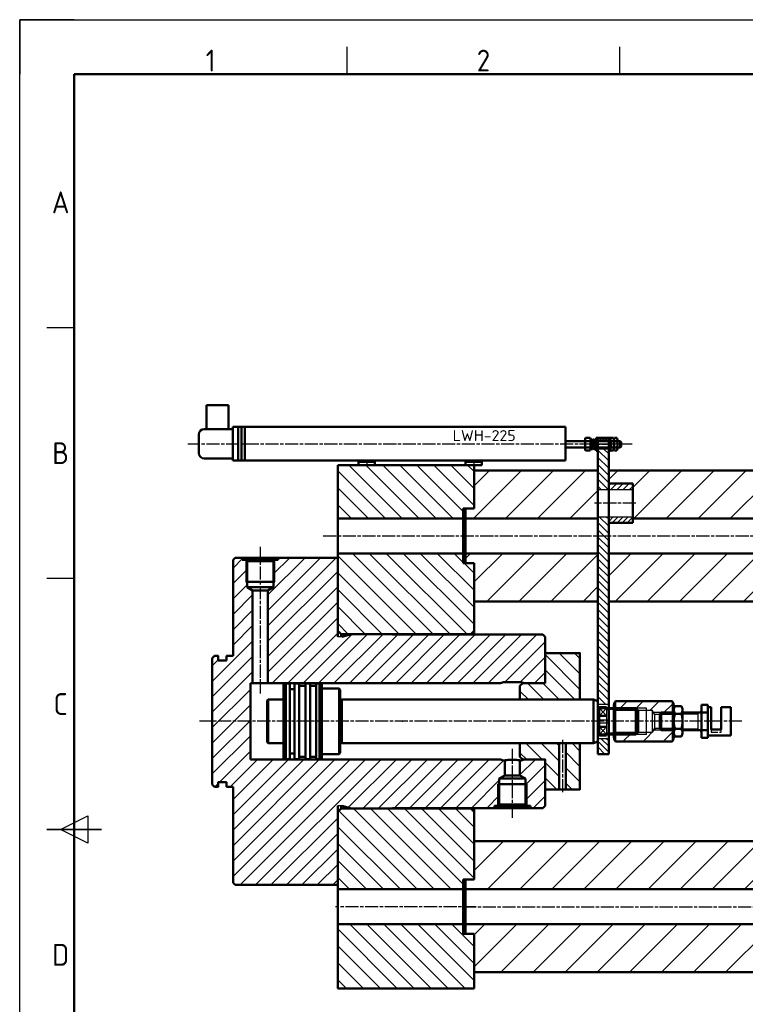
# Model space of a CAD drawing. Header units: millimetres. Extents: x 246 to 3001, y -131 to 1354.
# Tile 2 of 6: x 246 to 911, y 451 to 1354. Entities that reach past the tile are written whole.
import ezdxf
from ezdxf.enums import TextEntityAlignment as Align

# ---------------------------------------------------------------- set-up
doc = ezdxf.new("R2010")
doc.units = ezdxf.units.MM
for name, pattern in [('AM_DIN_F_W050x2', [3.125, 2.25, -0.875]), ('AM_DIN_G_W050x2', [6.875, 4.75, -0.875, 0.375, -0.875]), ('AM_ISO02W050', [7.5, 6, -1.5]), ('AM_ISO08W050', [18, 12, -1.5, 3, -1.5])]:
    doc.linetypes.add(name, pattern=pattern)
for name, color, linetype, lineweight in [('AM_0', 7, 'Continuous', 50), ('AM_3', 6, 'AM_ISO02W050', 25), ('AM_4', 92, 'Continuous', 25), ('AM_4N', 92, 'Continuous', 25), ('AM_6', 140, 'Continuous', 35), ('AM_7', 142, 'AM_ISO08W050', 25), ('AM_8', 1, 'Continuous', 25), ('AM_BOR', 7, 'Continuous', 30)]:
    doc.layers.add(name, color=color, linetype=linetype, lineweight=lineweight)
doc.styles.add('ACISOTS', font='isocp.shx', dxfattribs={"height": 1})
doc.styles.get("Standard").update_dxf_attribs({"font": 'ISOCP.SHX'})
pattern_1 = [(135, (97.744, 710.738), (-7.77817, -7.77817), [])]
pattern_2 = [(45, (0, 0), (-7.07107, 7.07107), [])]
pattern_3 = [(135, (0, 0), (-3.323402, -3.323402), [])]
pattern_4 = [(135, (0, 0), (-7.07107, -7.07107), [])]
pattern_5 = [(45, (0, 0), (-14.70782, 14.70782), [])]

# ---------------------------------------------------------------- blocks, each defined once
blk = doc.blocks.new('ISO_A3')
for p, q in [((410, 287), (10, 287)), ((10, 287), (10, 10))]:
    blk.add_line(p, q)
at = {"layer": 'AM_BOR'}
for p, q in [((10, 297), (0, 297)), ((0, 297), (0, 287))]:
    blk.add_line(p, q, dxfattribs=at)
at = {"layer": 'AM_BOR', "color": 1, "lineweight": 25}
for p, q in [((0, 297), (420, 297)), ((0, 0), (0, 297)), ((60, 287), (60, 292)), ((110, 287), (110, 292)), ((10, 240.5), (5, 240.5)), ((10, 194.5), (5, 194.5)), ((7.5, 148.5), (12.5, 151)), ((12.5, 151), (12.5, 146)), ((12.5, 146), (7.5, 148.5))]:
    blk.add_line(p, q, dxfattribs=at)
at = {"layer": 'AM_BOR', "color": 140, "lineweight": 35}
blk.add_line((5, 148.5), (15, 148.5), dxfattribs=at)
at = {"layer": 'AM_BOR', "color": 1, "lineweight": 25, "style": 'ACISOTS'}
for s, p in [('1', (35, 289.5)), ('2', (85, 289.5)), ('A', (7.5, 263.5)), ('B', (7.5, 217.5)), ('C', (7.5, 171.5)), ('D', (7.5, 125.5))]:
    blk.add_text(s, height=4, dxfattribs=at).set_placement(p, align=Align.MIDDLE)

msp = doc.modelspace()

# ---------------------------------------------------------------- hatches: boundary and pattern name
at = {"layer": 'AM_8'}
h = msp.add_hatch(dxfattribs=at)
h.set_pattern_fill('_U', color=256, scale=1.76, angle=135, style=0, pattern_type=0)
h.set_pattern_definition([(135, (0, 0), (-1.244508, -1.244508), [])])
h.paths.add_polyline_path([(775.38, 968.74), (785.38, 968.74), (785.38, 970.74), (775.38, 970.74)])
h = msp.add_hatch(dxfattribs=at)
h.set_pattern_fill('_U', color=256, scale=4.7, angle=135, style=0, pattern_type=0)
h.set_pattern_definition(pattern_3)
h.paths.add_polyline_path([(785.38, 923.24), (785.38, 960.74), (775.38, 960.74), (775.38, 923.24)])
h = msp.add_hatch(dxfattribs=at)
h.set_pattern_fill('_U', color=256, scale=11, angle=135, style=0, pattern_type=0)
h.set_pattern_definition(pattern_1)
h.paths.add_polyline_path([(652.07, 896.74), (652.07, 905.74), (661.07, 905.74), (662.07, 906.74), (662.07, 945.74), (537.07, 945.74), (537.07, 896.74)])
h = msp.add_hatch(dxfattribs=at)
h.set_pattern_fill('_U', color=256, scale=20.8, angle=45, style=0, pattern_type=0)
h.set_pattern_definition(pattern_5)
h.paths.add_polyline_path([(662.07, 905.74), (655.07, 905.74), (654.07, 904.74), (654.07, 896.74), (775.38, 896.74), (775.38, 940.74), (662.07, 940.74)])
h = msp.add_hatch(dxfattribs=at)
h.set_pattern_fill('_U', color=256, scale=20.8, angle=45, style=0, pattern_type=0)
h.set_pattern_definition(pattern_5)
h.paths.add_polyline_path([(1007.07, 940.74), (785.38, 940.74), (785.38, 928.74), (807.38, 928.74), (807.38, 896.74), (1013.07, 896.74), (1013.07, 904.74), (1012.07, 905.74), (1007.07, 905.74), (1007.07, 940.74)])
h = msp.add_hatch(dxfattribs=at)
h.set_pattern_fill('_U', color=256, scale=4, angle=45, style=0, pattern_type=0)
h.set_pattern_definition([(45, (0, 0), (-2.828427, 2.828427), [])])
h.paths.add_polyline_path([(785.38, 923.24), (807.38, 923.24), (807.38, 928.74), (785.38, 928.74)])
h = msp.add_hatch(dxfattribs=at)
h.set_pattern_fill('_U', color=256, scale=4.7, angle=135, style=0, pattern_type=0)
h.set_pattern_definition(pattern_3)
h.paths.add_polyline_path([(785.38, 726.37), (785.38, 898.24), (775.38, 898.24), (775.38, 726.37)])
h = msp.add_hatch(dxfattribs=at)
h.set_pattern_fill('_U', color=256, scale=3.2, angle=45, style=0, pattern_type=0)
h.set_pattern_definition([(45, (0, 0), (-2.262742, 2.262742), [])])
h.paths.add_polyline_path([(785.38, 892.74), (807.38, 892.74), (807.38, 898.24), (785.38, 898.24)])
h = msp.add_hatch(dxfattribs=at)
h.set_pattern_fill('_U', color=256, scale=10, angle=45, style=0, pattern_type=0)
h.set_pattern_definition(pattern_2)
edge = h.paths.add_edge_path()
edge.add_line((685.01, 658.24), (690.07, 661.16))
edge.add_line((690.07, 661.16), (690.07, 674.74))
edge.add_line((690.07, 674.74), (689.07, 674.74))
edge.add_line((689.07, 674.74), (686.33, 675.74))
edge.add_line((686.33, 675.74), (457.07, 675.74))
edge.add_line((457.07, 675.74), (457.07, 745.74))
edge.add_line((457.07, 745.74), (459.07, 745.74))
edge.add_line((459.07, 745.74), (459.07, 830.82))
edge.add_line((459.07, 830.82), (454.01, 833.74))
edge.add_line((454.01, 833.74), (454.01, 857.58))
edge.add_line((454.01, 857.58), (452.85, 858.74))
edge.add_line((452.85, 858.74), (449.57, 858.74))
edge.add_line((449.57, 858.74), (449.57, 860.74))
edge.add_line((449.57, 860.74), (443.07, 860.74))
edge.add_line((443.07, 860.74), (441.07, 858.74))
edge.add_line((441.07, 858.74), (441.07, 770.74))
edge.add_line((441.07, 770.74), (435.27, 770.74))
edge.add_arc((435.27, 770.54), 0.2, 89.99985, 180)
edge.add_line((435.07, 770.54), (435.07, 766.64))
edge.add_line((435.07, 766.64), (435.07, 766.44))
edge.add_line((435.07, 766.44), (434.87, 766.44))
edge.add_line((434.87, 766.44), (427.77, 766.44))
edge.add_line((427.77, 766.44), (427.57, 766.44))
edge.add_line((427.57, 766.44), (427.57, 766.64))
edge.add_line((427.57, 766.64), (427.57, 770.54))
edge.add_arc((427.37, 770.54), 0.2, 360, 450.0016)
edge.add_line((427.37, 770.74), (424.07, 770.74))
edge.add_line((424.07, 770.74), (422.07, 768.74))
edge.add_line((422.07, 768.74), (422.07, 652.74))
edge.add_line((422.07, 652.74), (424.07, 650.74))
edge.add_line((424.07, 650.74), (427.37, 650.74))
edge.add_arc((427.37, 650.94), 0.2, 269.99957, 360.00043)
edge.add_line((427.57, 650.94), (427.57, 655.04))
edge.add_line((427.57, 655.04), (427.77, 655.04))
edge.add_line((427.77, 655.04), (435.07, 655.04))
edge.add_line((435.07, 655.04), (435.07, 650.94))
edge.add_arc((435.27, 650.94), 0.2, 180.00101, 269.99899)
edge.add_line((435.27, 650.74), (441.07, 650.74))
edge.add_line((441.07, 650.74), (441.07, 562.74))
edge.add_line((441.07, 562.74), (443.07, 560.74))
edge.add_line((443.07, 560.74), (537.07, 560.74))
edge.add_line((537.07, 560.74), (537.07, 633.14))
edge.add_line((537.07, 633.14), (540.85, 633.14))
edge.add_line((540.85, 633.14), (549.79, 630.74))
edge.add_line((549.79, 630.74), (582.82, 630.74))
edge.add_line((582.82, 630.74), (587.07, 630.74))
edge.add_line((587.07, 630.74), (587.07, 630.74))
edge.add_arc((587.57, 630.74), 0.499, 89.9996, 180.0004, ccw=False)
edge.add_line((587.57, 631.24), (680.57, 631.24))
edge.add_line((680.57, 631.24), (680.57, 633.24))
edge.add_line((680.57, 633.24), (683.85, 633.24))
edge.add_line((683.85, 633.24), (685.01, 634.4))
edge.add_line((685.01, 634.4), (685.01, 658.24))
h = msp.add_hatch(dxfattribs=at)
h.set_pattern_fill('_U', color=256, scale=10, angle=45, style=0, pattern_type=0)
h.set_pattern_definition(pattern_2)
edge = h.paths.add_edge_path()
edge.add_line((478.13, 833.74), (473.07, 830.82))
edge.add_line((473.07, 830.82), (473.07, 745.74))
edge.add_line((473.07, 745.74), (686.33, 745.74))
edge.add_line((686.33, 745.74), (689.07, 746.74))
edge.add_line((689.07, 746.74), (705.07, 746.74))
edge.add_line((705.07, 746.74), (707.82, 745.74))
edge.add_line((707.82, 745.74), (727.07, 745.74))
edge.add_line((727.07, 745.74), (727.07, 788.24))
edge.add_line((727.07, 788.24), (725.07, 790.24))
edge.add_line((725.07, 790.24), (587.57, 790.24))
edge.add_arc((587.57, 790.74), 0.499, 180.02241, 269.99989, ccw=False)
edge.add_line((587.07, 790.74), (549.79, 790.74))
edge.add_line((549.79, 790.74), (540.85, 788.34))
edge.add_line((540.85, 788.34), (537.07, 788.34))
edge.add_line((537.07, 788.34), (537.07, 841.51))
edge.add_line((537.07, 841.51), (537.07, 860.74))
edge.add_line((537.07, 860.74), (482.57, 860.74))
edge.add_line((482.57, 860.74), (482.57, 858.74))
edge.add_line((482.57, 858.74), (479.29, 858.74))
edge.add_line((479.29, 858.74), (478.13, 857.58))
edge.add_line((478.13, 857.58), (478.13, 833.74))
h = msp.add_hatch(dxfattribs=at)
h.set_pattern_fill('_U', color=256, scale=11, angle=135, style=0, pattern_type=0)
h.set_pattern_definition(pattern_1)
h.paths.add_polyline_path([(661.07, 855.74), (652.07, 855.74), (652.07, 864.74), (537.07, 864.74), (537.07, 793.74), (540.07, 790.74), (659.07, 790.74), (662.07, 793.74), (662.07, 854.74)])
h = msp.add_hatch(dxfattribs=at)
h.set_pattern_fill('_U', color=256, scale=20.8, angle=45, style=0, pattern_type=0)
h.set_pattern_definition(pattern_5)
h.paths.add_polyline_path([(662.07, 820.74), (775.38, 820.74), (775.38, 864.74), (654.07, 864.74), (654.07, 856.74), (655.07, 855.74), (661.07, 855.74), (661.07, 855.74), (662.07, 855.74)])
h = msp.add_hatch(dxfattribs=at)
h.set_pattern_fill('_U', color=256, scale=20.8, angle=45, style=0, pattern_type=0)
h.set_pattern_definition(pattern_5)
h.paths.add_polyline_path([(785.38, 820.74), (1007.07, 820.74), (1007.07, 855.74), (1012.07, 855.74), (1013.07, 856.74), (1013.07, 864.74), (785.38, 864.74)])
h = msp.add_hatch(dxfattribs=at)
h.set_pattern_fill('_U', color=256, scale=10, angle=135, style=0, pattern_type=0)
h.set_pattern_definition(pattern_4)
h.paths.add_polyline_path([(706.57, 745.74), (704.07, 743.24), (704.07, 730.74), (759.07, 730.74), (759.07, 773.24), (727.07, 773.24), (727.07, 745.74)])
h = msp.add_hatch(dxfattribs=at)
h.set_pattern_fill('_U', color=256, scale=10.4, angle=45, style=0, pattern_type=0)
h.set_pattern_definition([(45, (760.106, 672.264), (-7.3539, 7.3539), [])])
edge = h.paths.add_edge_path()
edge.add_line((844.11, 717.16), (844.1, 704.32))
edge.add_line((844.1, 704.32), (845.11, 702.74))
edge.add_line((845.11, 702.74), (845.11, 724.02))
edge.add_arc((836.82, 724.52), 8.31, 356.54854, 394.43076)
edge.add_line((843.67, 729.21), (791.55, 729.21))
edge.add_arc((800.45, 723.84), 10.4, 148.86375, 186.06067)
edge.add_line((790.11, 722.74), (790.11, 722.74))
edge.add_line((790.11, 722.74), (791.17, 720.9))
edge.add_line((791.17, 720.9), (825.11, 720.9))
edge.add_line((825.11, 720.9), (827.46, 717.16))
edge.add_line((827.46, 717.16), (844.11, 717.16))
h = msp.add_hatch(dxfattribs=at)
h.set_pattern_fill('_U', color=256, scale=13, angle=45, style=0, pattern_type=0)
h.set_pattern_definition([(45, (760.106, 672.264), (-9.1924, 9.1924), [])])
edge = h.paths.add_edge_path()
edge.add_arc((798.4, 696.96), 8.3, 176.54526, 214.43402)
edge.add_line((791.55, 692.26), (843.67, 692.26))
edge.add_arc((836.82, 696.96), 8.3, 325.56764, 363.45346)
edge.add_line((845.11, 697.46), (845.11, 702.74))
edge.add_line((845.11, 702.74), (844.1, 704.32))
edge.add_line((844.1, 704.32), (827.46, 704.32))
edge.add_line((827.46, 704.32), (825.11, 700.58))
edge.add_line((825.11, 700.58), (791.17, 700.58))
edge.add_line((791.17, 700.58), (791.17, 720.9))
edge.add_line((791.17, 720.9), (790.11, 722.74))
edge.add_line((790.11, 722.74), (790.11, 697.46))
h = msp.add_hatch(dxfattribs=at)
h.set_pattern_fill('_U', color=256, scale=10, angle=135, style=0, pattern_type=0)
h.set_pattern_definition(pattern_4)
h.paths.add_polyline_path([(727.07, 648.24), (740.07, 648.24), (740.07, 690.74), (704.07, 690.74), (704.07, 678.24), (706.57, 675.74), (727.07, 675.74)])
h = msp.add_hatch(dxfattribs=at)
h.set_pattern_fill('_U', color=256, scale=10, angle=135, style=0, pattern_type=0)
h.set_pattern_definition(pattern_4)
h.paths.add_polyline_path([(746.07, 690.74), (746.07, 648.24), (759.07, 648.24), (759.07, 690.74)])
h = msp.add_hatch(dxfattribs=at)
h.set_pattern_fill('_U', color=256, scale=3.76, angle=135, style=0, pattern_type=0)
h.set_pattern_definition([(135, (752.3824, 651.7373), (-2.65872, -2.65872), [])])
h.paths.add_polyline_path([(775.38, 695.11), (775.38, 680.74), (785.38, 680.74), (785.38, 695.11)])
h = msp.add_hatch(dxfattribs=at)
h.set_pattern_fill('_U', color=256, scale=10, angle=45, style=0, pattern_type=0)
h.set_pattern_definition(pattern_2)
h.paths.add_polyline_path([(709.13, 634.4), (710.29, 633.24), (713.57, 633.24), (713.57, 631.24), (725.07, 631.24), (727.07, 633.24), (727.07, 675.74), (707.82, 675.74), (705.07, 674.74), (704.07, 674.74), (704.07, 661.16), (709.13, 658.24), (709.13, 658.24)])
h = msp.add_hatch(dxfattribs=at)
h.set_pattern_fill('_U', color=256, scale=11, angle=135, style=0, pattern_type=0)
h.set_pattern_definition([(135, (0, 0), (-7.77817, -7.77817), [])])
h.paths.add_polyline_path([(652.07, 556.74), (652.07, 565.74), (661.07, 565.74), (662.07, 566.74), (662.07, 627.74), (659.07, 630.74), (582.82, 630.74), (549.79, 630.74), (549.79, 630.74), (540.07, 630.74), (537.07, 627.74), (537.07, 556.74)])
h = msp.add_hatch(dxfattribs=at)
h.set_pattern_fill('_U', color=256, scale=20.8, angle=45, style=0, pattern_type=0)
h.set_pattern_definition(pattern_5)
h.paths.add_polyline_path([(655.07, 565.74), (654.07, 564.74), (654.07, 556.74), (1015.07, 556.74), (1015.07, 564.74), (1014.07, 565.74), (1007.07, 565.74), (1007.07, 600.74), (662.07, 600.74), (662.07, 565.74)])
h = msp.add_hatch(dxfattribs=at)
h.set_pattern_fill('_U', color=256, scale=11, angle=135, style=0, pattern_type=0)
h.set_pattern_definition(pattern_1)
h.paths.add_polyline_path([(662.07, 514.74), (661.07, 515.74), (652.07, 515.74), (652.07, 524.74), (537.07, 524.74), (537.07, 465.74), (662.07, 465.74)])
h = msp.add_hatch(dxfattribs=at)
h.set_pattern_fill('_U', color=256, scale=20.8, angle=45, style=0, pattern_type=0)
h.set_pattern_definition(pattern_5)
h.paths.add_polyline_path([(662.07, 515.74), (662.07, 480.74), (1007.07, 480.74), (1007.07, 515.74), (1014.07, 515.74), (1015.07, 516.74), (1015.07, 524.74), (654.07, 524.74), (654.07, 516.74), (655.07, 515.74)])

# ---------------------------------------------------------------- linework, layer by layer
for p, q in [((785.38, 970.74), (775.38, 970.74)), ((775.38, 968.74), (785.38, 968.74)), ((775.38, 960.74), (785.38, 960.74)), ((775.38, 923.24), (807.38, 923.24)), ((807.38, 928.74), (785.38, 928.74)), ((775.38, 898.24), (807.38, 898.24)), ((785.38, 892.74), (807.38, 892.74)), ((540.85, 788.34), (537.07, 788.34)), ((775.38, 726.37), (785.38, 726.37)), ((776.88, 723.74), (776.88, 697.74)), ((776.88, 722.76), (783.38, 715.69)), ((783.38, 722.76), (776.88, 715.69)), ((783.38, 723.74), (783.38, 697.74)), ((790.11, 697.46), (790.11, 722.74)), ((791.17, 720.9), (790.11, 722.74)), ((791.55, 729.21), (791.55, 692.26)), ((791.55, 729.21), (843.67, 729.21)), ((820.11, 698.74), (820.11, 722.74)), ((843.67, 729.21), (843.67, 692.26)), ((845.11, 724.02), (845.11, 697.46)), ((791.17, 700.58), (791.17, 720.9)), ((791.17, 720.9), (825.11, 720.9)), ((827.46, 717.16), (825.11, 720.9)), ((825.11, 720.9), (825.11, 700.58)), ((827.46, 717.16), (827.46, 704.32)), ((827.46, 717.16), (844.11, 717.16)), ((844.1, 704.32), (844.11, 717.16)), ((844.11, 717.16), (845.1, 718.74)), ((775.38, 712.15), (785.38, 712.15)), ((775.38, 709.33), (785.38, 709.33)), ((783.38, 698.72), (776.88, 705.79)), ((783.38, 705.79), (776.88, 698.72)), ((827.46, 704.32), (825.11, 700.58)), ((827.46, 704.32), (844.1, 704.32)), ((845.11, 702.74), (844.1, 704.32)), ((791.17, 700.58), (790.11, 698.74)), ((825.11, 700.58), (791.17, 700.58)), ((775.38, 695.11), (785.38, 695.11)), ((791.55, 692.26), (843.67, 692.26)), ((775.38, 680.74), (785.38, 680.74)), ((540.85, 633.14), (537.07, 633.14))]:
    msp.add_line(p, q)
for centre, radius, start, end in [((800.45, 723.84), 10.4, 148.86375, 186.06067), ((836.82, 724.52), 8.31, 356.54854, 34.43076), ((798.4, 696.96), 8.3, 176.54526, 214.43402), ((836.82, 696.96), 8.3, 325.56764, 3.45346)]:
    msp.add_arc(centre, radius, start, end)
at = {"color": 0, "linetype": 'ByBlock', "lineweight": -2}
msp.add_point((596.41, 710.74), dxfattribs=at)
at = {"layer": 'AM_0'}
for p, q in [((416.91, 978.76), (416.91, 1000.76)), ((416.91, 1000.76), (436.91, 1000.76)), ((436.91, 1000.76), (436.91, 978.76)), ((440.76, 978.76), (414.76, 978.76)), ((440.76, 978.76), (440.76, 980.76)), ((440.76, 980.76), (445.76, 980.76)), ((440.76, 951.76), (440.76, 978.76)), ((445.76, 980.76), (745.76, 980.76)), ((445.76, 949.76), (445.76, 980.76)), ((448.76, 980.76), (448.76, 949.76)), ((451.76, 980.76), (451.76, 949.76)), ((745.76, 980.76), (745.76, 949.76)), ((409.76, 973.76), (409.76, 956.76)), ((745.76, 967.76), (763.76, 967.76)), ((763.76, 969.09), (763.76, 960.43)), ((768.31, 970.53), (764.21, 970.53)), ((768.31, 967.64), (764.21, 967.64)), ((768.76, 960.43), (768.76, 969.09)), ((768.85, 968.71), (768.76, 967.76)), ((769.16, 965.76), (768.85, 968.81)), ((769.06, 964.81), (769.47, 968.81)), ((770.46, 968.71), (769.96, 963.76)), ((770.77, 965.76), (770.46, 968.81)), ((770.67, 964.81), (771.07, 968.81)), ((772.07, 968.71), (771.57, 963.76)), ((772.38, 965.76), (772.07, 968.81)), ((772.28, 964.81), (772.68, 968.81)), ((773.03, 960.79), (773.53, 968.79)), ((775.38, 970.76), (773.78, 970.76)), ((773.78, 970.76), (773.78, 958.76)), ((773.78, 969.19), (773.78, 960.32)), ((775.38, 958.76), (775.38, 970.76)), ((775.38, 680.74), (775.38, 970.74)), ((775.38, 970.74), (785.38, 970.74)), ((775.38, 967.76), (785.38, 967.76)), ((786.98, 970.76), (785.38, 970.76)), ((785.38, 970.76), (785.38, 958.76)), ((785.38, 970.74), (785.38, 680.74)), ((786.98, 958.76), (786.98, 970.76)), ((786.98, 969.09), (786.98, 960.43)), ((789.73, 970.53), (787.43, 970.53)), ((787.43, 967.64), (789.73, 967.64)), ((790.18, 960.43), (790.18, 969.09)), ((790.18, 969.09), (790.18, 960.43)), ((792.93, 970.53), (790.63, 970.53)), ((790.63, 967.64), (792.93, 967.64)), ((793.38, 960.43), (793.38, 969.09)), ((793.38, 967.76), (795.76, 967.76)), ((795.76, 967.76), (795.76, 961.76)), ((795.76, 967.76), (796.76, 966.76)), ((796.76, 966.76), (796.76, 962.76)), ((763.76, 961.76), (745.76, 961.76)), ((768.31, 961.87), (764.21, 961.87)), ((764.21, 958.98), (768.31, 958.98)), ((768.76, 961.76), (769.16, 965.76)), ((769.06, 964.81), (769.16, 965.76)), ((770.06, 964.71), (769.66, 960.71)), ((770.06, 964.71), (769.96, 963.76)), ((769.96, 963.76), (770.27, 960.71)), ((770.27, 960.81), (770.77, 965.76)), ((770.67, 964.81), (770.77, 965.76)), ((771.67, 964.71), (771.27, 960.71)), ((771.67, 964.71), (771.57, 963.76)), ((771.57, 963.76), (771.88, 960.71)), ((771.88, 960.81), (772.38, 965.76)), ((772.28, 964.81), (772.38, 965.76)), ((773.28, 964.71), (772.87, 960.71)), ((773.03, 960.79), (773.03, 962.29)), ((773.28, 964.71), (773.18, 963.76)), ((773.78, 958.76), (775.38, 958.76)), ((785.38, 961.76), (775.38, 961.76)), ((785.38, 958.76), (786.98, 958.76)), ((787.43, 961.87), (789.73, 961.87)), ((787.43, 958.98), (789.73, 958.98)), ((790.63, 961.87), (792.93, 961.87)), ((790.63, 958.98), (792.93, 958.98)), ((795.76, 961.76), (793.38, 961.76)), ((796.76, 962.76), (795.76, 961.76)), ((414.76, 951.76), (440.76, 951.76)), ((440.76, 949.76), (440.76, 951.76)), ((445.76, 949.76), (440.76, 949.76)), ((745.76, 949.76), (445.76, 949.76)), ((556.11, 945.76), (556.11, 949.76)), ((556.11, 948.76), (571.11, 948.76)), ((571.11, 949.76), (571.11, 945.76)), ((654.18, 945.76), (654.18, 949.76)), ((654.18, 948.76), (669.18, 948.76)), ((669.18, 949.76), (669.18, 945.76)), ((537.07, 945.74), (589.57, 945.74)), ((537.07, 793.74), (537.07, 945.74)), ((537.07, 945.74), (662.07, 945.74)), ((537.07, 788.34), (537.07, 945.74)), ((571.11, 945.76), (556.11, 945.76)), ((589.57, 945.74), (599.57, 945.74)), ((599.57, 945.74), (609.57, 945.74)), ((609.57, 945.74), (662.07, 945.74)), ((669.18, 945.76), (654.18, 945.76)), ((662.07, 945.74), (662.07, 905.74)), ((775.38, 940.74), (662.07, 940.74)), ((1007.07, 940.74), (785.38, 940.74)), ((785.38, 928.74), (807.38, 928.74)), ((807.38, 928.74), (807.38, 892.74)), ((652.07, 896.74), (652.07, 905.74)), ((652.07, 905.74), (661.07, 905.74)), ((655.07, 905.74), (654.07, 904.74)), ((655.07, 905.74), (654.07, 904.74)), ((654.07, 904.74), (654.07, 896.74)), ((654.07, 904.74), (654.07, 856.74)), ((662.07, 905.74), (655.07, 905.74)), ((661.57, 905.74), (655.07, 905.74)), ((661.07, 905.74), (662.07, 906.74)), ((537.07, 896.74), (652.07, 896.74)), ((652.07, 896.74), (652.07, 855.74)), ((654.07, 896.74), (775.38, 896.74)), ((654.07, 864.74), (654.07, 896.74)), ((807.38, 896.74), (1013.07, 896.74)), ((785.38, 892.74), (807.38, 892.74)), ((441.07, 858.74), (443.07, 860.74)), ((441.07, 770.74), (441.07, 858.74)), ((443.07, 860.74), (537.07, 860.74)), ((449.57, 858.74), (449.57, 860.74)), ((449.57, 858.74), (482.57, 858.74)), ((454.01, 857.58), (452.85, 858.74)), ((478.13, 857.58), (479.29, 858.74)), ((482.57, 858.74), (482.57, 860.74)), ((537.07, 864.74), (652.07, 864.74)), ((537.07, 788.34), (537.07, 860.74)), ((654.07, 856.74), (654.07, 864.74)), ((775.38, 864.74), (654.07, 864.74)), ((1013.07, 864.74), (785.38, 864.74)), ((454.01, 833.74), (454.01, 857.58)), ((454.01, 857.58), (478.13, 857.58)), ((478.13, 833.74), (478.13, 857.58)), ((652.07, 855.74), (661.07, 855.74)), ((655.07, 855.74), (654.07, 856.74)), ((654.07, 856.74), (655.07, 855.74)), ((661.57, 855.74), (655.07, 855.74)), ((655.07, 855.74), (662.07, 855.74)), ((661.07, 855.74), (662.07, 854.74)), ((662.07, 855.74), (662.07, 820.74)), ((662.07, 855.74), (662.07, 790.24)), ((452.85, 838.74), (479.29, 838.74)), ((459.07, 830.82), (454.01, 833.74)), ((454.01, 833.74), (478.13, 833.74)), ((459.07, 745.74), (459.07, 830.82)), ((459.07, 830.82), (473.07, 830.82)), ((473.07, 830.82), (478.13, 833.74)), ((473.07, 745.74), (473.07, 830.82)), ((662.07, 820.74), (775.38, 820.74)), ((785.38, 820.74), (1007.07, 820.74)), ((540.07, 790.74), (537.07, 793.74)), ((659.07, 790.74), (540.07, 790.74)), ((540.07, 788.34), (540.07, 790.74)), ((540.85, 788.34), (549.79, 790.74)), ((549.79, 790.74), (587.07, 790.74)), ((587.07, 790.74), (587.07, 790.74)), ((587.57, 790.24), (725.07, 790.24)), ((662.07, 793.74), (659.07, 790.74)), ((659.07, 790.24), (659.07, 790.74)), ((725.07, 790.24), (727.07, 788.24)), ((727.07, 788.24), (727.07, 745.74)), ((422.07, 768.74), (424.07, 770.74)), ((422.07, 652.74), (422.07, 768.74)), ((424.07, 770.74), (427.37, 770.74)), ((427.57, 770.54), (427.57, 766.44)), ((435.07, 766.44), (435.07, 770.54)), ((435.27, 770.74), (441.07, 770.74)), ((427.57, 766.44), (435.07, 766.44)), ((457.07, 745.74), (457.07, 675.74)), ((686.33, 745.74), (457.07, 745.74)), ((487.39, 744.38), (489.39, 745.54)), ((487.39, 731.74), (487.39, 744.38)), ((489.39, 745.54), (489.39, 710.74)), ((489.39, 745.54), (492.99, 745.54)), ((493.19, 745.34), (493.19, 741.04)), ((493.19, 741.04), (493.19, 710.74)), ((497.39, 741.04), (497.39, 745.34)), ((497.39, 741.04), (497.39, 710.74)), ((497.59, 745.54), (501.79, 745.54)), ((501.79, 745.54), (501.79, 743.24)), ((501.79, 743.24), (501.79, 710.74)), ((501.79, 743.24), (507.39, 743.24)), ((507.39, 743.24), (507.39, 745.54)), ((507.39, 745.54), (511.79, 745.54)), ((507.39, 743.24), (507.39, 710.74)), ((511.79, 745.54), (511.79, 743.24)), ((511.79, 743.24), (511.79, 710.74)), ((511.79, 743.24), (517.39, 743.24)), ((517.39, 743.24), (517.39, 745.54)), ((517.39, 745.54), (520.39, 745.54)), ((517.39, 743.24), (517.39, 710.74)), ((520.39, 745.54), (520.39, 710.74)), ((520.39, 745.54), (522.39, 744.38)), ((522.39, 744.38), (522.39, 741.74)), ((522.39, 741.74), (522.39, 710.74)), ((523.39, 740.74), (538.38, 740.74)), ((538.38, 740.74), (538.38, 710.74)), ((538.38, 740.74), (539.38, 739.74)), ((689.07, 746.74), (686.33, 745.74)), ((705.07, 746.74), (689.07, 746.74)), ((707.82, 745.74), (705.07, 746.74)), ((727.07, 745.74), (707.82, 745.74)), ((487.39, 731.74), (487.39, 710.74)), ((493.99, 740.24), (496.59, 740.24)), ((539.38, 739.74), (539.38, 731.44)), ((539.38, 731.44), (539.38, 710.74)), ((472.38, 729.74), (473.38, 730.74)), ((472.38, 710.74), (472.38, 729.74)), ((473.38, 710.74), (473.38, 730.74)), ((473.38, 730.74), (486.39, 730.74)), ((540.38, 730.44), (540.68, 730.44)), ((540.88, 730.74), (540.88, 690.74)), ((540.88, 730.64), (540.88, 730.74)), ((540.88, 730.74), (771.38, 730.74)), ((704.07, 730.74), (759.07, 730.74)), ((771.38, 730.74), (775.38, 729.28)), ((771.38, 730.74), (771.38, 710.74)), ((775.38, 729.28), (775.38, 710.74)), ((775.38, 723.44), (776.88, 723.44)), ((776.88, 723.64), (776.88, 723.74)), ((776.88, 723.74), (783.38, 723.74)), ((776.88, 722.76), (783.38, 722.76)), ((810.38, 722.74), (783.38, 722.74)), ((790.11, 722.74), (790.11, 724.02)), ((790.11, 722.74), (790.11, 698.74)), ((791.55, 729.21), (843.67, 729.21)), ((810.38, 722.74), (810.38, 710.74)), ((812.38, 720.74), (810.38, 722.74)), ((845.11, 724.02), (845.11, 718.74)), ((846.19, 724.59), (852.03, 724.59)), ((870.33, 720.72), (870.33, 725.72)), ((870.33, 725.72), (876.33, 725.72)), ((876.33, 725.72), (876.33, 695.72)), ((879.33, 723.71), (876.33, 723.71)), ((879.33, 703.22), (879.33, 723.71)), ((888.33, 703.72), (888.33, 723.71)), ((888.33, 723.71), (897.33, 723.71)), ((897.33, 697.73), (897.33, 723.71)), ((776.88, 715.69), (783.38, 715.69)), ((812.38, 710.74), (812.38, 720.74)), ((832.33, 717.72), (833.33, 718.72)), ((832.33, 703.72), (832.33, 717.72)), ((833.33, 718.72), (833.33, 702.72)), ((833.33, 718.72), (845.11, 718.72)), ((845.1, 702.74), (845.1, 718.74)), ((845.1, 702.66), (845.1, 718.66)), ((845.11, 700.34), (845.11, 721.13)), ((846.19, 717.66), (852.03, 717.66)), ((853.11, 721.13), (853.11, 700.34)), ((853.11, 718.72), (868.33, 718.72)), ((870.33, 720.72), (870.33, 700.72)), ((870.33, 718.72), (876.33, 718.72)), ((472.38, 691.74), (472.38, 710.74)), ((473.38, 690.74), (473.38, 710.74)), ((487.39, 689.74), (487.39, 710.74)), ((489.39, 675.94), (489.39, 710.74)), ((493.19, 680.44), (493.19, 710.74)), ((497.39, 680.44), (497.39, 710.74)), ((501.79, 678.24), (501.79, 710.74)), ((507.39, 678.24), (507.39, 710.74)), ((511.79, 678.24), (511.79, 710.74)), ((517.39, 678.24), (517.39, 710.74)), ((520.39, 675.94), (520.39, 710.74)), ((522.39, 679.74), (522.39, 710.74)), ((538.38, 680.74), (538.38, 710.74)), ((539.38, 690.04), (539.38, 710.74)), ((771.38, 690.74), (771.38, 710.74)), ((775.38, 692.2), (775.38, 710.74)), ((776.88, 705.79), (783.38, 705.79)), ((810.38, 698.74), (810.38, 710.74)), ((812.38, 710.74), (812.38, 700.74)), ((775.38, 698.04), (776.88, 698.04)), ((776.88, 698.72), (783.38, 698.72)), ((776.88, 697.84), (776.88, 697.74)), ((776.88, 697.74), (783.38, 697.74)), ((810.38, 698.74), (783.38, 698.74)), ((790.11, 697.46), (790.11, 698.74)), ((812.38, 700.74), (810.38, 698.74)), ((833.33, 702.72), (832.33, 703.72)), ((845.11, 702.72), (833.33, 702.72)), ((845.11, 702.74), (845.11, 697.46)), ((846.19, 703.81), (852.03, 703.81)), ((852.03, 696.88), (846.19, 696.88)), ((868.33, 702.72), (853.11, 702.72)), ((870.33, 702.72), (876.33, 702.72)), ((870.33, 695.72), (870.33, 700.72)), ((876.33, 695.72), (870.33, 695.72)), ((876.33, 697.73), (897.33, 697.73)), ((888.33, 703.22), (879.33, 703.22)), ((888.33, 703.72), (888.33, 703.22)), ((473.38, 690.74), (472.38, 691.74)), ((486.39, 690.74), (473.38, 690.74)), ((487.39, 677.09), (487.39, 689.74)), ((539.38, 690.04), (539.38, 681.74)), ((540.68, 691.04), (540.38, 691.04)), ((540.88, 690.74), (540.88, 690.84)), ((771.38, 690.74), (540.88, 690.74)), ((704.07, 690.74), (759.07, 690.74)), ((740.07, 690.74), (740.07, 648.24)), ((746.07, 648.24), (746.07, 690.74)), ((771.38, 690.74), (775.38, 692.2)), ((843.67, 692.26), (791.55, 692.26)), ((493.19, 680.44), (493.19, 676.14)), ((496.59, 681.24), (493.99, 681.24)), ((497.39, 676.14), (497.39, 680.44)), ((501.79, 678.24), (501.79, 675.94)), ((507.39, 678.24), (501.79, 678.24)), ((507.39, 675.94), (507.39, 678.24)), ((511.79, 678.24), (511.79, 675.94)), ((517.39, 678.24), (511.79, 678.24)), ((517.39, 675.94), (517.39, 678.24)), ((522.39, 679.74), (522.39, 677.09)), ((538.38, 680.74), (523.39, 680.74)), ((539.38, 681.74), (538.38, 680.74)), ((785.38, 680.74), (775.38, 680.74)), ((686.33, 675.74), (457.07, 675.74)), ((489.39, 675.94), (487.39, 677.09)), ((492.99, 675.94), (489.39, 675.94)), ((501.79, 675.94), (497.59, 675.94)), ((511.79, 675.94), (507.39, 675.94)), ((520.39, 675.94), (517.39, 675.94)), ((522.39, 677.09), (520.39, 675.94)), ((689.07, 674.74), (686.33, 675.74)), ((690.07, 674.74), (689.07, 674.74)), ((690.07, 661.16), (690.07, 674.74)), ((704.07, 661.16), (704.07, 674.74)), ((704.07, 674.74), (705.07, 674.74)), ((705.07, 674.74), (707.82, 675.74)), ((707.82, 675.74), (727.07, 675.74)), ((727.07, 675.74), (727.07, 633.24)), ((685.01, 658.24), (690.07, 661.16)), ((690.07, 661.16), (704.07, 661.16)), ((709.13, 658.24), (704.07, 661.16)), ((424.07, 650.74), (422.07, 652.74)), ((427.37, 650.74), (424.07, 650.74)), ((427.57, 655.04), (427.57, 650.94)), ((435.07, 655.04), (427.57, 655.04)), ((435.07, 650.94), (435.07, 655.04)), ((441.07, 650.74), (435.27, 650.74)), ((441.07, 562.74), (441.07, 650.74)), ((683.85, 653.24), (710.29, 653.24)), ((683.85, 653.24), (710.29, 653.24)), ((685.01, 658.24), (709.13, 658.24)), ((685.01, 634.4), (685.01, 658.24)), ((709.13, 634.4), (709.13, 658.24)), ((537.07, 465.74), (537.07, 633.14)), ((537.07, 560.74), (537.07, 633.14)), ((540.07, 630.74), (540.07, 633.14)), ((540.85, 633.14), (549.79, 630.74)), ((680.57, 631.24), (680.57, 633.24)), ((680.57, 633.24), (683.85, 633.24)), ((683.85, 633.24), (685.01, 634.4)), ((683.85, 633.24), (710.29, 633.24)), ((685.01, 634.4), (709.13, 634.4)), ((710.29, 633.24), (709.13, 634.4)), ((713.57, 633.24), (710.29, 633.24)), ((713.57, 631.24), (713.57, 633.24)), ((727.07, 633.24), (725.07, 631.24)), ((540.07, 630.74), (537.07, 627.74)), ((537.07, 627.74), (537.07, 599.49)), ((659.07, 630.74), (540.07, 630.74)), ((549.79, 630.74), (587.07, 630.74)), ((587.07, 630.74), (587.07, 630.74)), ((587.57, 631.24), (725.07, 631.24)), ((659.07, 630.74), (659.07, 631.24)), ((662.07, 627.74), (659.07, 630.74)), ((662.07, 631.24), (662.07, 565.74)), ((662.07, 599.49), (662.07, 627.74)), ((537.07, 581.99), (537.07, 599.49)), ((1007.07, 600.74), (662.07, 600.74)), ((662.07, 600.74), (662.07, 565.74)), ((1007.07, 600.74), (662.07, 600.74)), ((662.07, 581.99), (662.07, 599.49)), ((662.07, 566.74), (662.07, 593.74)), ((537.07, 581.99), (537.07, 556.74)), ((443.07, 560.74), (441.07, 562.74)), ((443.07, 560.74), (537.07, 560.74)), ((652.07, 556.74), (652.07, 565.74)), ((652.07, 565.74), (662.07, 565.74)), ((655.07, 565.74), (654.07, 564.74)), ((655.07, 565.74), (654.07, 564.74)), ((654.07, 564.74), (654.07, 556.74)), ((654.07, 564.74), (654.07, 516.74)), ((661.07, 565.74), (662.07, 566.74)), ((537.07, 524.74), (537.07, 556.74)), ((537.07, 556.74), (652.07, 556.74)), ((652.07, 524.74), (652.07, 556.74)), ((654.07, 556.74), (1015.07, 556.74)), ((654.07, 524.74), (654.07, 556.74)), ((537.07, 465.74), (537.07, 524.74)), ((537.07, 524.74), (652.07, 524.74)), ((652.07, 524.74), (652.07, 515.74)), ((1015.07, 524.74), (654.07, 524.74)), ((654.07, 516.74), (654.07, 524.74)), ((652.07, 515.74), (662.07, 515.74)), ((655.07, 515.74), (654.07, 516.74)), ((654.07, 516.74), (655.07, 515.74)), ((661.07, 515.74), (662.07, 514.74)), ((662.07, 515.74), (662.07, 480.74)), ((662.07, 515.74), (662.07, 480.74)), ((662.07, 515.74), (662.07, 465.74)), ((662.07, 514.74), (662.07, 465.74)), ((1007.07, 480.74), (662.07, 480.74)), ((662.07, 480.74), (1007.07, 480.74)), ((662.07, 465.74), (537.07, 465.74)), ((662.07, 465.74), (537.07, 465.74))]:
    msp.add_line(p, q, dxfattribs=at)
for points in [[(704.07, 730.74), (704.07, 743.24), (706.57, 745.74), (727.07, 745.74), (727.07, 773.24), (759.07, 773.24), (759.07, 730.74)], [(759.07, 690.74), (759.07, 648.24), (727.07, 648.24), (727.07, 675.74), (706.57, 675.74), (704.07, 678.24), (704.07, 690.74)]]:
    msp.add_lwpolyline(points, dxfattribs=at)
for centre, radius, start, end in [((414.76, 973.76), 5, 90, 180), ((766.3, 969.09), 2.54, 145.36826, 180), ((766.3, 969.09), 2.54, 180, 214.63174), ((773.24, 964.76), 9.48, 162.27956, 197.72044), ((766.22, 969.09), 2.54, 359.99999, 34.63173), ((766.22, 969.09), 2.54, 325.36826, 0), ((759.27, 964.76), 9.48, 342.27956, 17.72044), ((768.36, 968.76), 0.5, 5.74146, 36.45266), ((768.36, 968.76), 0.5, 354.2585, 5.7415), ((769.96, 968.76), 0.5, 5.74148, 174.25852), ((769.96, 968.76), 0.5, 354.25852, 5.74148), ((771.57, 968.76), 0.5, 5.74148, 174.25852), ((771.57, 968.76), 0.5, 354.25853, 5.74147), ((773.18, 968.76), 0.5, 31.64421, 174.25853), ((774.03, 968.76), 0.5, 120.00004, 176.42374), ((789.52, 969.09), 2.54, 145.36826, 180), ((789.52, 969.09), 2.54, 180, 214.63174), ((801.44, 964.76), 14.3, 168.3564, 191.6436), ((787.64, 969.09), 2.54, 0, 34.63174), ((787.64, 969.09), 2.54, 325.36826, 0), ((782.7, 964.76), 7.6, 337.68751, 22.31249), ((792.72, 969.09), 2.54, 145.36826, 180), ((792.72, 969.09), 2.54, 180, 214.63174), ((806.64, 964.76), 16.27, 169.77825, 190.22175), ((790.84, 969.09), 2.54, 0, 34.63174), ((790.84, 969.09), 2.54, 325.36826, 0), ((785.9, 964.76), 7.6, 337.68751, 22.31249), ((766.3, 960.43), 2.54, 145.36826, 180), ((766.3, 960.43), 2.54, 180, 214.63174), ((766.22, 960.43), 2.54, 0, 34.63174), ((766.22, 960.43), 2.54, 325.36826, 0), ((769.16, 960.76), 0.5, 216.45277, 354.25853), ((770.77, 960.76), 0.5, 174.25853, 185.74147), ((770.77, 960.76), 0.5, 185.74148, 354.25852), ((772.38, 960.76), 0.5, 174.25853, 185.74147), ((772.38, 960.76), 0.5, 185.74147, 354.25853), ((773.53, 960.76), 0.5, 176.42366, 299.99997), ((789.52, 960.43), 2.54, 145.36826, 180), ((789.52, 960.43), 2.54, 179.99999, 214.63173), ((787.64, 960.43), 2.54, 0, 34.63174), ((787.64, 960.43), 2.54, 325.36826, 0), ((792.72, 960.43), 2.54, 145.36826, 180), ((792.72, 960.43), 2.54, 179.99999, 214.63173), ((790.84, 960.43), 2.54, 0, 34.63174), ((790.84, 960.43), 2.54, 325.36826, 0), ((414.76, 956.76), 5, 180, 270), ((587.57, 790.74), 0.499, 180.00011, 269.99989), ((427.37, 770.54), 0.2, 359.9984, 90.0016), ((435.27, 770.54), 0.2, 89.99985, 180.00015), ((427.77, 766.64), 0.2, 179.99962, 270.00038), ((434.87, 766.64), 0.2, 269.99889, 0.00111), ((492.99, 745.34), 0.2, 0.00434, 89.9963), ((493.99, 741.04), 0.8, 180.00284, 270.00284), ((496.59, 741.04), 0.8, 269.99774, 359.99775), ((497.59, 745.34), 0.2, 90.00615, 180.00616), ((523.39, 741.74), 1, 180, 270), ((486.39, 731.74), 1, 270, 0.00014), ((540.38, 731.44), 1, 180.00009, 270), ((540.68, 730.64), 0.2, 269.99648, 359.99649), ((803.08, 724.06), 12.97, 173.16799, 180.16259), ((799.82, 724.46), 9.69, 164.7261, 173.22301), ((797.33, 725.14), 7.11, 154.33427, 164.78034), ((796.03, 725.75), 5.67, 148.07067, 154.13715), ((795.42, 726.13), 4.95, 141.42672, 148.06816), ((839.79, 726.13), 4.95, 31.93092, 38.57242), ((839.18, 725.75), 5.67, 25.8621, 31.92841), ((837.88, 725.14), 7.11, 15.21962, 25.66495), ((835.39, 724.45), 9.69, 6.77795, 15.2739), ((832.13, 724.06), 12.97, 359.83934, 6.83299), ((851.2, 721.13), 6.1, 145.36828, 179.99997), ((847.01, 721.13), 6.1, 0.00003, 34.63172), ((851.2, 721.13), 6.1, 180.00003, 214.63172), ((867.87, 710.73), 22.76, 162.27955, 197.72045), ((847.01, 721.13), 6.1, 325.36828, 359.99997), ((830.34, 710.73), 22.76, 342.27955, 17.72045), ((868.33, 720.72), 2, 269.99993, 359.99996), ((803.08, 697.42), 12.97, 179.83736, 186.83167), ((799.82, 697.02), 9.69, 186.7766, 195.27381), ((835.39, 697.02), 9.69, 344.7263, 353.2232), ((832.13, 697.42), 12.97, 353.16818, 0.1627), ((851.2, 700.34), 6.1, 145.36828, 179.99997), ((851.2, 700.34), 6.1, 180.00003, 214.63172), ((847.01, 700.34), 6.1, 0.00003, 34.63172), ((847.01, 700.34), 6.1, 325.36828, 359.99997), ((868.33, 700.72), 2, 359.99983, 89.99995), ((486.39, 689.74), 1, 0.00001, 90), ((540.38, 690.04), 1, 90.00107, 180.00045), ((540.68, 690.84), 0.202, 359.99869, 89.34604), ((797.33, 696.34), 7.11, 195.2195, 205.66686), ((796.03, 695.73), 5.67, 205.86409, 211.93172), ((795.42, 695.35), 4.95, 211.93424, 218.57721), ((839.79, 695.35), 4.95, 321.42651, 328.06812), ((839.18, 695.73), 5.67, 328.07063, 334.13723), ((837.88, 696.34), 7.11, 334.33437, 344.78055), ((493.99, 680.44), 0.8, 89.99749, 179.9975), ((496.59, 680.44), 0.8, 0.00192, 90.00192), ((523.39, 679.74), 1, 90, 179.99886), ((492.99, 676.14), 0.2, 270.00506, 359.99429), ((497.59, 676.14), 0.2, 179.99247, 269.99248), ((690.15, 674.74), 0.0863, 153.82521, 166.10049), ((690.14, 674.74), 0.0735, 166.23873, 179.89748), ((690.18, 674.73), 0.114, 143.58783, 153.79015), ((690.22, 674.7), 0.16, 135.48153, 143.61812), ((690.27, 674.65), 0.229, 129.12444, 135.53095), ((690.33, 674.58), 0.326, 124.10721, 129.17024), ((690.44, 674.41), 0.532, 116.53959, 123.87058), ((690.63, 674.03), 0.954, 111.73913, 116.69911), ((690.87, 673.45), 1.58, 108.27983, 111.82482), ((691.28, 672.17), 2.92, 103.40838, 108.12087), ((692.3, 667.82), 7.39, 98.147, 103.25553), ((693.85, 657.56), 17.77, 95.60215, 98.43085), ((696.65, 626.22), 49.23, 89.51115, 95.27958), ((697.49, 626.23), 49.22, 84.71998, 90.48893), ((700.28, 657.56), 17.77, 81.56835, 84.39736), ((701.84, 667.83), 7.38, 76.74302, 81.85225), ((702.86, 672.17), 2.92, 71.87693, 76.59016), ((703.27, 673.45), 1.58, 68.17235, 71.71795), ((703.51, 674.03), 0.954, 63.29718, 68.25805), ((703.7, 674.41), 0.531, 56.12434, 63.45672), ((703.81, 674.58), 0.326, 50.82365, 55.88765), ((703.87, 674.65), 0.229, 44.46176, 50.86945), ((703.92, 674.7), 0.16, 36.37323, 44.51116), ((703.96, 674.73), 0.114, 26.1999, 36.40348), ((703.98, 674.74), 0.0863, 13.88877, 26.16477), ((704, 674.74), 0.0735, 0.09211, 13.75049), ((427.37, 650.94), 0.2, 269.99957, 0.00043), ((427.77, 654.84), 0.2, 90.00015, 179.99985), ((434.87, 654.84), 0.2, 0.0003, 89.9997), ((435.27, 650.94), 0.2, 180.00101, 269.99899), ((685.79, 612.8), 19.41, 97.224, 101.78778), ((689.47, 585.43), 47.03, 94.96652, 97.48146), ((696.08, 501.89), 130.83, 89.56558, 94.6804), ((698.06, 501.89), 130.83, 85.31961, 90.43443), ((704.67, 585.43), 47.03, 82.51851, 85.03349), ((708.35, 612.8), 19.41, 78.2121, 82.77599), ((587.57, 630.74), 0.499, 89.9996, 180.0004), ((680.72, 631.23), 0.156, 157.55727, 164.58728), ((680.71, 631.24), 0.137, 164.52167, 179.8588), ((680.75, 631.23), 0.18, 151.15247, 157.54578), ((680.78, 631.21), 0.214, 145.4462, 151.15056), ((680.81, 631.18), 0.258, 140.42342, 145.45068), ((680.88, 631.13), 0.349, 131.98318, 140.22644), ((681, 631), 0.522, 125.75837, 132.05356), ((681.14, 630.8), 0.77, 120.95423, 125.81549), ((681.41, 630.34), 1.3, 113.84554, 120.72563), ((681.86, 629.34), 2.4, 109.44943, 114.01276), ((682.41, 627.8), 4.04, 106.31054, 109.53439), ((683.39, 624.38), 7.59, 101.92113, 106.16704), ((710.75, 624.38), 7.59, 73.83268, 78.07875), ((711.73, 627.8), 4.03, 70.46517, 73.68918), ((712.28, 629.34), 2.4, 65.98654, 70.55014), ((712.73, 630.34), 1.3, 59.27321, 66.15378), ((712.99, 630.8), 0.769, 54.18291, 59.04458), ((713.14, 631), 0.522, 47.9443, 54.24005), ((713.26, 631.13), 0.349, 39.77065, 48.01468), ((713.33, 631.18), 0.258, 34.54593, 39.57366), ((713.36, 631.21), 0.214, 28.84556, 34.55041), ((713.39, 631.23), 0.18, 22.44984, 28.84364), ((713.41, 631.23), 0.156, 15.40789, 22.43835), ((713.43, 631.24), 0.137, 0.1358, 15.47342)]:
    msp.add_arc(centre, radius, start, end, dxfattribs=at)
at = {"layer": 'AM_0', "color": 0, "linetype": 'ByBlock', "lineweight": -2}
for p in [(654.07, 905.74), (654.07, 855.74), (654.07, 515.74)]:
    msp.add_point(p, dxfattribs=at)
at = {"layer": 'AM_3', "lineweight": 50}
msp.add_line((445.76, 980.76), (445.76, 949.76), dxfattribs=at)
at = {"layer": 'AM_3', "linetype": 'AM_DIN_F_W050x2'}
for p, q in [((775.38, 968.06), (773.78, 968.06)), ((786.98, 968.06), (785.38, 968.06)), ((773.78, 961.46), (775.38, 961.46)), ((785.38, 961.46), (786.98, 961.46))]:
    msp.add_line(p, q, dxfattribs=at)
at = {"layer": 'AM_3'}
for p, q in [((879.33, 703.22), (879.33, 700.72)), ((879.33, 700.72), (888.33, 700.72)), ((888.33, 700.72), (888.33, 703.22))]:
    msp.add_line(p, q, dxfattribs=at)
at = {"layer": 'AM_4'}
for p, q in [((452.85, 858.74), (452.85, 838.74)), ((479.29, 838.74), (479.29, 858.74)), ((820.11, 722.74), (790.11, 722.74)), ((845.1, 718.74), (826.47, 718.74)), ((820.11, 698.74), (790.11, 698.74)), ((845.1, 702.74), (826.47, 702.74)), ((683.85, 633.24), (683.85, 653.24)), ((710.29, 653.24), (710.29, 633.24))]:
    msp.add_line(p, q, dxfattribs=at)
at = {"layer": 'AM_4N'}
for p, q in [((811.63, 721.49), (785.38, 721.49)), ((832.33, 717.72), (845.11, 717.72)), ((853.11, 717.72), (867.33, 717.72)), ((867.33, 702.72), (867.33, 718.72)), ((811.63, 699.99), (785.38, 699.99)), ((832.33, 703.72), (845.11, 703.72)), ((853.11, 703.72), (867.33, 703.72))]:
    msp.add_line(p, q, dxfattribs=at)
for centre, radius, start, end in [((784.19, 722.74), 0.804, 180.12829, 197.7827), ((784.27, 722.77), 0.893, 197.72225, 205.95793), ((784.37, 722.81), 0.998, 205.96875, 213.61301), ((784.48, 722.89), 1.14, 213.6148, 220.61832), ((784.61, 723), 1.31, 220.61392, 226.98857), ((784.82, 723.23), 1.62, 227.16729, 238.24949), ((785.07, 723.63), 2.09, 238.17582, 247.5151), ((785.25, 724.07), 2.56, 247.451, 255.60258), ((785.37, 724.54), 3.05, 255.65577, 270.16987), ((784.19, 698.74), 0.804, 162.21754, 179.87173), ((784.27, 698.71), 0.893, 154.04234, 162.27798), ((784.37, 698.67), 0.998, 146.38726, 154.03151), ((784.48, 698.59), 1.14, 139.3819, 146.38546), ((784.61, 698.48), 1.31, 133.01159, 139.38631), ((784.82, 698.25), 1.62, 121.75051, 132.83287), ((785.07, 697.85), 2.09, 112.48473, 121.82418), ((785.25, 697.41), 2.56, 104.39709, 112.54883), ((785.37, 696.94), 3.05, 89.82952, 104.34389)]:
    msp.add_arc(centre, radius, start, end, dxfattribs=at)
at = {"layer": 'AM_7'}
for p, q in [((775.38, 969.76), (775.38, 959.76)), ((806.76, 964.76), (399.76, 964.76)), ((563.61, 948.76), (563.61, 945.76)), ((661.68, 948.76), (661.68, 945.76)), ((810.38, 910.74), (772.38, 910.74)), ((523.67, 880.74), (1090.38, 880.74)), ((466.07, 870.74), (466.07, 736.24)), ((907.33, 710.72), (410.33, 710.74)), ((743.07, 693.74), (743.07, 645.24)), ((697.07, 622.36), (697.07, 685.45)), ((664.07, 540.74), (535.07, 540.74)), ((652.07, 540.74), (1024.07, 540.74))]:
    msp.add_line(p, q, dxfattribs=at)
at = {"layer": 'AM_7', "linetype": 'AM_DIN_G_W050x2'}
msp.add_line((772.38, 964.76), (788.38, 964.76), dxfattribs=at)

# ---------------------------------------------------------------- block references
at = {"layer": 'AM_0', "lineweight": 0, "xscale": 5, "yscale": 5, "zscale": 5}
msp.add_blockref('ISO_A3', (245.59, -130.9), dxfattribs=at)

# ---------------------------------------------------------------- texts
at = {"layer": 'AM_6', "lineweight": 25, "width": 1.17444}
msp.add_text('LWH-225', height=10, dxfattribs=at).set_placement((642.39, 964.76), align=Align.BOTTOM_LEFT)

doc.saveas('drawing.dxf')
